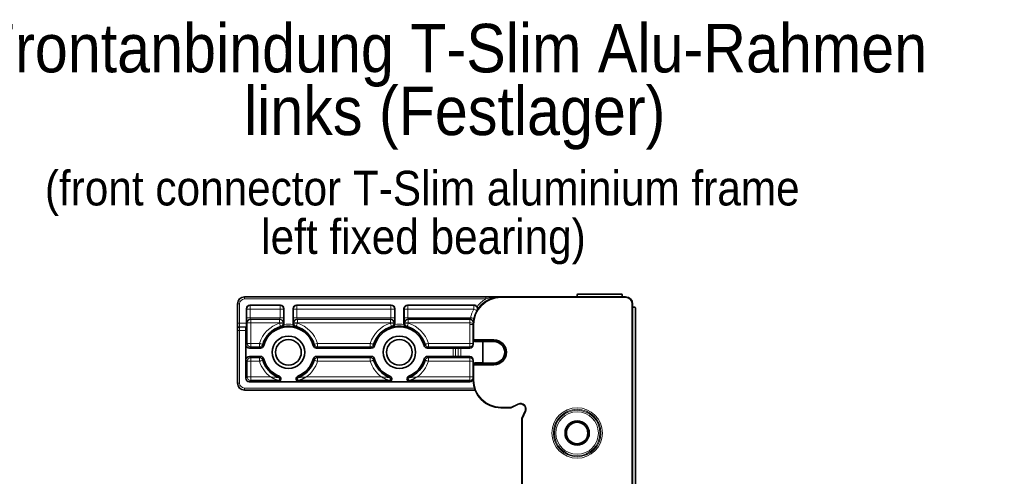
# Model space of a CAD drawing. Header units: millimetres. Extents: x 0 to 594, y 0 to 420.
# Tile 16 of 30: x 302 to 373, y 175 to 207. Entities that reach past the tile are written whole.
import ezdxf

# ---------------------------------------------------------------- set-up
doc = ezdxf.new("R2010")
doc.units = ezdxf.units.MM
doc.linetypes.add('SLD-Durchgehend', pattern=[0])
doc.styles.add('SLDTEXTSTYLE1', font='GOTHIC.TTF', dxfattribs={"width": 0.913})

# ---------------------------------------------------------------- blocks, each defined once
blk = doc.blocks.new('SW_NOTE_0_22')
at = {"color": 0, "linetype": 'Continuous', "lineweight": 0, "char_height": 3.5, "attachment_point": 2, "style": 'SLDTEXTSTYLE1'}
for s, insert in [('Frontanbindung T-Slim Alu-Rahmen', (38.992, 4.471)), ('links (Festlager)', (39.113, -0.055))]:
    blk.add_mtext(s, dxfattribs=dict(at, insert=insert))
blk = doc.blocks.new('SW_NOTE_0_23')
at = {"color": 0, "linetype": 'Continuous', "lineweight": 0, "char_height": 2.5, "attachment_point": 2, "style": 'SLDTEXTSTYLE1'}
for s, insert in [('(front connector T-Slim aluminium frame', (31.875, 3.193)), ('left fixed bearing)', (31.964, -0.307))]:
    blk.add_mtext(s, dxfattribs=dict(at, insert=insert))

msp = doc.modelspace()

# ---------------------------------------------------------------- linework, layer by layer
at = {"color": 7, "linetype": 'SLD-Durchgehend', "lineweight": 35}
for p, q in [((342.49563, 187.625301), (342.49563, 187.475302)), ((345.69563, 187.675302), (342.54563, 187.675302)), ((345.74563, 187.475302), (345.74563, 187.625301)), ((317.99563, 185.570975), (317.99563, 186.975301)), ((318.49563, 187.475302), (335.900185, 187.475302)), ((318.887484, 186.8753), (321.085757, 186.8753)), ((322.255502, 186.8753), (329.085758, 186.8753)), ((330.255502, 186.8753), (335.061745, 186.8753)), ((336.99563, 187.475302), (345.99563, 187.475302)), ((346.49563, 186.975301), (346.49563, 132.725301)), ((318.637522, 185.570975), (318.637522, 186.62534)), ((321.33572, 185.528495), (321.33572, 186.62534)), ((322.00554, 185.528495), (322.00554, 186.62534)), ((329.33572, 185.528495), (329.33572, 186.62534)), ((330.00554, 185.528495), (330.00554, 186.62534)), ((346.64563, 186.725301), (346.49563, 186.725301)), ((346.69563, 167.525301), (346.69563, 186.6753)), ((317.99563, 185.171035), (317.99563, 185.570975)), ((334.750524, 185.873588), (330.286891, 185.873588)), ((334.99563, 184.369517), (334.99563, 185.475302)), ((334.99998, 185.607144), (334.999974, 185.607051)), ((317.99563, 185.13772), (317.99563, 185.171035)), ((317.99563, 185.037733), (317.99563, 185.13772)), ((317.99563, 181.250301), (317.99563, 185.037733)), ((318.595629, 185.037733), (318.595629, 181.600262)), ((318.599917, 185.287696), (318.633234, 185.321012)), ((318.602613, 182.925339), (318.602613, 184.025262)), ((334.99563, 184.344207), (334.99563, 184.369517)), ((335.09563, 184.24419), (334.99563, 184.344207)), ((334.99563, 184.031448), (334.99563, 184.344207)), ((335.010152, 184.355606), (335.09563, 184.268598)), ((335.04563, 184.370373), (336.49563, 184.370373)), ((336.49563, 184.268598), (335.09563, 184.268598)), ((335.09563, 184.268598), (335.09563, 184.24419)), ((335.09563, 184.24419), (335.703851, 184.24419)), ((335.703851, 184.24419), (335.713452, 184.25379)), ((335.703851, 184.24419), (335.703851, 182.706411)), ((335.713452, 184.25379), (336.49563, 184.25379)), ((319.643962, 183.775301), (318.852574, 183.775301)), ((323.697297, 183.775301), (327.643962, 183.775301)), ((331.697298, 183.775301), (333.542076, 183.775301)), ((333.718853, 183.776579), (333.922407, 183.780133)), ((334.74563, 183.781411), (334.099183, 183.781411)), ((319.643962, 183.1753), (318.852574, 183.1753)), ((323.697297, 183.1753), (327.643962, 183.1753)), ((333.542076, 183.1753), (331.697298, 183.1753)), ((333.922407, 183.17047), (333.718853, 183.174022)), ((334.74563, 183.169193), (334.099183, 183.169193)), ((334.99563, 182.606394), (334.99563, 182.919153)), ((334.99563, 182.606394), (335.09563, 182.706411)), ((334.99563, 182.581085), (334.99563, 182.606394)), ((334.99563, 181.475301), (334.99563, 182.581085)), ((335.010152, 182.594995), (335.09563, 182.682005)), ((336.49563, 182.580228), (335.04563, 182.580228)), ((335.09563, 182.706411), (335.09563, 182.682005)), ((335.09563, 182.706411), (335.703851, 182.706411)), ((335.09563, 182.682005), (336.49563, 182.682005)), ((335.713452, 182.696809), (335.703851, 182.706411)), ((336.49563, 182.696809), (335.713452, 182.696809)), ((318.845591, 181.350301), (334.74563, 181.350301)), ((320.914626, 181.449871), (318.945162, 181.449871)), ((322.42661, 181.357282), (320.914649, 181.357282)), ((328.914626, 181.449871), (322.426634, 181.449871)), ((330.42661, 181.357282), (328.914649, 181.357282)), ((334.74563, 181.449871), (330.426634, 181.449871)), ((335.131662, 180.7503), (318.49563, 180.7503)), ((338.245726, 179.723744), (337.722983, 179.479986)), ((337.701852, 179.475301), (336.99563, 179.475301)), ((338.500315, 178.702653), (338.744074, 179.225397)), ((338.49563, 132.725301), (338.49563, 178.681524))]:
    msp.add_line(p, q, dxfattribs=at)
at = {"color": 7, "linetype": 'SLD-Durchgehend', "lineweight": 18}
for p, q in [((317.99563, 186.975301), (318.145629, 186.975301)), ((318.145629, 186.975301), (318.145629, 185.570975)), ((318.49563, 187.475302), (318.49563, 187.3253)), ((335.900185, 187.3253), (318.49563, 187.3253)), ((318.887484, 186.8753), (318.91287, 186.849915)), ((318.91287, 186.849915), (321.060371, 186.849915)), ((318.91287, 186.599952), (318.91287, 186.849915)), ((321.060371, 186.849915), (321.085757, 186.8753)), ((321.060371, 186.599952), (321.060371, 186.849915)), ((322.255502, 186.8753), (322.280888, 186.849915)), ((322.280888, 186.849915), (329.060372, 186.849915)), ((322.280888, 186.599952), (322.280888, 186.849915)), ((329.060372, 186.849915), (329.085758, 186.8753)), ((329.060372, 186.599952), (329.060372, 186.849915)), ((330.255502, 186.8753), (330.280888, 186.849915)), ((330.280888, 186.849915), (335.046872, 186.849915)), ((330.280888, 186.599952), (330.280888, 186.849915)), ((335.046872, 186.599952), (335.046872, 186.849915)), ((335.900185, 187.475302), (335.900185, 187.3253)), ((336.99563, 187.475302), (336.99563, 187.425301)), ((345.99563, 187.425301), (336.99563, 187.425301)), ((345.99563, 187.475302), (345.99563, 187.425301)), ((346.44563, 132.725301), (346.44563, 186.975301)), ((346.49563, 186.975301), (346.44563, 186.975301)), ((318.662908, 186.599952), (318.637522, 186.62534)), ((318.662908, 185.973571), (318.662908, 186.599952)), ((318.91287, 186.599952), (318.662908, 186.599952)), ((321.060371, 186.599952), (318.91287, 186.599952)), ((318.91287, 186.599952), (318.91287, 185.973571)), ((321.060371, 185.973571), (321.060371, 186.599952)), ((321.060371, 186.599952), (321.310334, 186.599952)), ((321.33572, 186.62534), (321.310334, 186.599952)), ((321.310334, 186.599952), (321.310334, 185.973571)), ((322.030926, 186.599952), (322.00554, 186.62534)), ((322.030926, 185.973571), (322.030926, 186.599952)), ((322.280888, 186.599952), (322.030926, 186.599952)), ((329.060372, 186.599952), (322.280888, 186.599952)), ((322.280888, 186.599952), (322.280888, 185.973571)), ((329.060372, 185.973571), (329.060372, 186.599952)), ((329.060372, 186.599952), (329.310334, 186.599952)), ((329.33572, 186.62534), (329.310334, 186.599952)), ((329.310334, 186.599952), (329.310334, 185.973571)), ((330.030926, 186.599952), (330.00554, 186.62534)), ((330.030926, 185.973571), (330.030926, 186.599952)), ((330.280888, 186.599952), (330.030926, 186.599952)), ((330.280888, 186.599952), (330.280888, 185.973571)), ((335.046872, 186.599952), (330.280888, 186.599952)), ((317.99563, 185.570975), (318.145629, 185.570975)), ((318.145629, 185.570975), (318.145629, 185.321012)), ((318.145629, 185.570975), (318.637522, 185.570975)), ((318.91287, 185.973571), (318.662908, 185.973571)), ((318.695199, 185.597335), (318.668912, 185.623624)), ((318.695199, 184.117851), (318.695199, 185.597335)), ((318.695199, 185.597335), (318.945162, 185.597335)), ((318.91287, 185.973571), (321.060371, 185.973571)), ((321.054369, 185.873588), (318.918873, 185.873588)), ((318.918873, 185.873588), (318.945162, 185.847298)), ((318.945162, 185.847298), (321.02808, 185.847298)), ((318.945162, 185.847298), (318.945162, 185.597335)), ((318.945162, 185.597335), (318.945162, 184.117851)), ((321.02808, 185.597335), (318.945162, 185.597335)), ((321.02808, 185.847298), (321.054369, 185.873588)), ((321.02808, 185.847298), (321.02808, 185.597335)), ((321.02808, 185.597335), (321.278042, 185.597335)), ((321.02808, 185.571586), (321.02808, 185.597335)), ((321.02808, 185.571586), (321.278042, 185.571586)), ((321.060371, 185.973571), (321.310334, 185.973571)), ((321.304331, 185.623624), (321.278042, 185.597335)), ((321.278042, 185.597335), (321.278042, 185.571586)), ((321.278042, 185.571586), (321.33572, 185.528495)), ((322.00554, 185.528495), (322.063217, 185.571586)), ((322.280888, 185.973571), (322.030926, 185.973571)), ((322.063217, 185.597335), (322.036928, 185.623624)), ((322.063217, 185.571586), (322.063217, 185.597335)), ((322.063217, 185.597335), (322.31318, 185.597335)), ((322.063217, 185.571586), (322.31318, 185.571586)), ((322.280888, 185.973571), (329.060372, 185.973571)), ((329.054369, 185.873588), (322.286891, 185.873588)), ((322.286891, 185.873588), (322.31318, 185.847298)), ((322.31318, 185.847298), (329.02808, 185.847298)), ((322.31318, 185.847298), (322.31318, 185.597335)), ((322.31318, 185.597335), (322.31318, 185.571586)), ((329.02808, 185.597335), (322.31318, 185.597335)), ((329.02808, 185.847298), (329.054369, 185.873588)), ((329.02808, 185.847298), (329.02808, 185.597335)), ((329.02808, 185.597335), (329.278042, 185.597335)), ((329.02808, 185.571586), (329.02808, 185.597335)), ((329.02808, 185.571586), (329.278042, 185.571586)), ((329.060372, 185.973571), (329.310334, 185.973571)), ((329.304331, 185.623624), (329.278042, 185.597335)), ((329.278042, 185.597335), (329.278042, 185.571586)), ((329.278042, 185.571586), (329.33572, 185.528495)), ((330.00554, 185.528495), (330.063218, 185.571586)), ((330.280888, 185.973571), (330.030926, 185.973571)), ((330.063218, 185.597335), (330.036928, 185.623624)), ((330.063218, 185.571586), (330.063218, 185.597335)), ((330.063218, 185.597335), (330.31318, 185.597335)), ((330.063218, 185.571586), (330.31318, 185.571586)), ((330.280888, 185.973571), (334.801495, 185.973571)), ((330.286891, 185.873588), (330.31318, 185.847298)), ((330.31318, 185.847298), (334.748942, 185.847298)), ((330.31318, 185.847298), (330.31318, 185.597335)), ((334.748942, 185.597335), (330.31318, 185.597335)), ((330.31318, 185.597335), (330.31318, 185.571586)), ((334.74563, 184.117851), (334.74563, 185.475302)), ((334.99563, 185.475302), (334.74563, 185.475302)), ((334.748942, 185.847298), (334.748942, 185.597335)), ((334.99563, 185.475302), (335.04563, 185.475302)), ((335.04563, 185.475302), (335.04563, 184.370373)), ((317.99563, 185.037733), (318.145629, 185.037733)), ((318.145629, 185.321012), (318.145629, 185.287696)), ((318.633234, 185.321012), (318.145629, 185.321012)), ((318.145629, 185.287696), (318.145629, 185.037733)), ((318.145629, 185.287696), (318.599917, 185.287696)), ((318.595629, 185.037733), (318.145629, 185.037733)), ((318.145629, 185.037733), (318.145629, 181.250301)), ((318.602613, 184.025262), (318.695199, 184.117851)), ((318.695199, 184.117851), (318.945162, 184.117851)), ((318.945162, 184.117851), (319.574347, 184.117851)), ((318.945162, 183.867889), (318.945162, 184.117851)), ((319.574347, 184.117851), (319.574347, 183.867889)), ((323.766914, 184.117851), (323.766914, 183.867889)), ((323.766914, 184.117851), (327.574347, 184.117851)), ((327.574347, 184.117851), (327.574347, 183.867889)), ((331.766913, 184.117851), (334.74563, 184.117851)), ((331.766913, 184.117851), (331.766913, 183.867889)), ((334.74563, 184.117851), (334.99563, 184.117851)), ((334.74563, 184.117851), (334.74563, 183.867889)), ((336.49563, 184.370373), (336.49563, 184.268598)), ((336.49563, 184.25379), (336.49563, 184.268598)), ((318.945162, 183.867889), (318.852574, 183.775301)), ((319.574347, 183.867889), (318.945162, 183.867889)), ((327.574347, 183.867889), (323.766914, 183.867889)), ((334.74563, 183.867889), (331.766913, 183.867889)), ((333.542076, 183.1753), (333.542076, 183.775301)), ((333.718853, 183.776579), (333.718853, 183.174022)), ((333.922407, 183.17047), (333.922407, 183.780133)), ((334.099183, 183.781411), (334.099183, 183.169193)), ((334.74563, 183.781411), (334.74563, 183.867889)), ((318.695199, 182.832751), (318.602613, 182.925339)), ((318.695199, 181.699834), (318.695199, 182.832751)), ((318.945162, 182.832751), (318.695199, 182.832751)), ((318.852574, 183.1753), (318.945162, 183.082714)), ((318.945162, 183.082714), (319.574347, 183.082714)), ((318.945162, 182.832751), (318.945162, 183.082714)), ((319.574347, 182.832751), (318.945162, 182.832751)), ((318.945162, 182.832751), (318.945162, 181.699834)), ((319.574347, 182.832751), (319.574347, 183.082714)), ((323.766914, 183.082714), (327.574347, 183.082714)), ((323.766914, 182.832751), (323.766914, 183.082714)), ((327.574347, 182.832751), (323.766914, 182.832751)), ((327.574347, 182.832751), (327.574347, 183.082714)), ((331.766913, 183.082714), (334.74563, 183.082714)), ((331.766913, 182.832751), (331.766913, 183.082714)), ((334.74563, 182.832751), (331.766913, 182.832751)), ((334.74563, 183.082714), (334.74563, 183.169193)), ((334.74563, 182.832751), (334.74563, 183.082714)), ((334.74563, 181.699834), (334.74563, 182.832751)), ((334.74563, 182.832751), (334.99563, 182.832751)), ((335.04563, 182.580228), (335.04563, 181.475301)), ((336.49563, 182.696809), (336.49563, 182.682005)), ((336.49563, 182.580228), (336.49563, 182.682005)), ((317.99563, 181.250301), (318.145629, 181.250301)), ((318.595629, 181.600262), (318.695199, 181.699834)), ((318.945162, 181.699834), (318.695199, 181.699834)), ((318.945162, 181.449871), (318.845591, 181.350301)), ((318.945162, 181.449871), (318.945162, 181.699834)), ((318.945162, 181.699834), (320.384166, 181.699834)), ((320.914649, 181.357282), (320.914626, 181.449872)), ((320.956294, 181.668821), (320.990324, 181.754927)), ((322.350936, 181.754927), (322.384965, 181.668821)), ((322.426634, 181.449871), (322.42661, 181.357282)), ((322.957093, 181.699834), (328.384166, 181.699834)), ((328.914649, 181.357282), (328.914626, 181.449872)), ((328.956293, 181.668821), (328.990324, 181.754927)), ((330.350936, 181.754927), (330.384966, 181.668821)), ((330.426634, 181.449871), (330.42661, 181.357282)), ((330.957094, 181.699834), (334.74563, 181.699834)), ((334.74563, 181.449871), (334.74563, 181.699834)), ((334.99563, 181.699834), (334.74563, 181.699834)), ((334.74563, 181.350301), (334.74563, 181.449871)), ((335.04563, 181.475301), (334.99563, 181.475301)), ((318.49563, 180.900301), (335.080068, 180.900301)), ((318.49563, 180.7503), (318.49563, 180.900301)), ((337.701852, 179.525302), (338.224596, 179.769061)), ((336.99563, 179.525302), (337.701852, 179.525302)), ((336.99563, 179.525302), (336.99563, 179.475301)), ((337.701852, 179.475301), (337.701852, 179.525302)), ((338.789389, 179.204267), (338.54563, 178.681524)), ((338.54563, 178.681524), (338.49563, 178.681524)), ((338.54563, 178.681524), (338.54563, 132.725301))]:
    msp.add_line(p, q, dxfattribs=at)
at = {"color": 7, "linetype": 'SLD-Durchgehend', "lineweight": 18, "flags": 128}
for points in [[(335.046872, 186.599952), (335.089114, 186.575574), (335.129734, 186.552131), (335.167169, 186.530528), (335.199981, 186.511592), (335.226909, 186.49605), (335.246918, 186.484505), (335.25924, 186.477394), (335.263401, 186.474991)], [(321.02808, 185.571586), (321.042216, 185.525467), (321.055822, 185.48108), (321.068384, 185.440094), (321.079431, 185.404052), (321.088551, 185.374306), (321.095396, 185.351972), (321.09971, 185.337895), (321.101334, 185.332597)], [(322.239926, 185.332597), (322.241549, 185.337895), (322.245864, 185.351972), (322.25271, 185.374306), (322.261827, 185.404052), (322.272875, 185.440094), (322.285438, 185.48108), (322.299043, 185.525467), (322.31318, 185.571586)], [(329.02808, 185.571586), (329.042216, 185.525467), (329.055822, 185.48108), (329.068384, 185.440094), (329.079432, 185.404052), (329.08855, 185.374306), (329.095396, 185.351972), (329.09971, 185.337895), (329.101334, 185.332597)], [(330.31318, 185.571586), (330.299043, 185.525467), (330.285438, 185.48108), (330.272875, 185.440094), (330.261828, 185.404052), (330.25271, 185.374306), (330.245865, 185.351972), (330.241549, 185.337895), (330.239926, 185.332597)], [(334.998574, 185.583775), (334.993777, 185.584036), (334.979572, 185.584807), (334.956503, 185.586062), (334.925458, 185.587746), (334.88763, 185.589802), (334.844472, 185.592146), (334.797642, 185.59469), (334.748942, 185.597335)], [(334.801495, 185.973571), (334.849057, 185.962771), (334.894791, 185.952385), (334.936939, 185.942811), (334.973883, 185.934422), (335.004201, 185.927537), (335.02673, 185.922422), (335.040604, 185.919271), (335.045288, 185.918209)], [(319.574347, 184.117851), (319.620466, 184.103713), (319.664853, 184.090109), (319.705837, 184.077547), (319.741881, 184.0665), (319.771627, 184.05738), (319.793959, 184.050535), (319.808038, 184.046221), (319.813334, 184.044597)], [(323.527927, 184.044597), (323.533222, 184.046221), (323.5473, 184.050535), (323.569633, 184.05738), (323.59938, 184.0665), (323.635422, 184.077547), (323.676408, 184.090109), (323.720794, 184.103713), (323.766914, 184.117851)], [(327.574347, 184.117851), (327.620466, 184.103713), (327.664852, 184.090109), (327.705837, 184.077547), (327.74188, 184.0665), (327.771627, 184.05738), (327.793959, 184.050535), (327.808038, 184.046221), (327.813333, 184.044597)], [(331.766913, 184.117851), (331.720794, 184.103713), (331.676407, 184.090109), (331.635422, 184.077547), (331.599379, 184.0665), (331.569633, 184.05738), (331.547301, 184.050535), (331.533222, 184.046221), (331.527926, 184.044597)], [(319.813334, 182.906005), (319.808038, 182.904382), (319.793959, 182.900067), (319.771627, 182.893221), (319.741881, 182.884104), (319.705837, 182.873056), (319.664853, 182.860493), (319.620466, 182.846888), (319.574347, 182.832751)], [(323.766914, 182.832751), (323.720794, 182.846888), (323.676408, 182.860493), (323.635422, 182.873056), (323.59938, 182.884104), (323.569633, 182.893221), (323.5473, 182.900067), (323.533222, 182.904382), (323.527927, 182.906005)], [(327.574347, 182.832751), (327.620466, 182.846888), (327.664852, 182.860493), (327.705837, 182.873056), (327.74188, 182.884104), (327.771627, 182.893221), (327.793959, 182.900067), (327.808038, 182.904382), (327.813333, 182.906005)], [(331.766913, 182.832751), (331.720794, 182.846888), (331.676407, 182.860493), (331.635422, 182.873056), (331.599379, 182.884104), (331.569633, 182.893221), (331.547301, 182.900067), (331.533222, 182.904382), (331.527926, 182.906005)], [(338.224596, 179.769061), (338.228718, 179.76022), (338.232682, 179.751719), (338.236335, 179.743885), (338.239537, 179.737018), (338.242166, 179.731383), (338.244118, 179.727194), (338.24532, 179.724616), (338.245726, 179.723744)], [(337.701852, 179.525302), (337.705974, 179.51646), (337.709938, 179.507959), (337.713592, 179.500124), (337.716794, 179.493259), (337.719422, 179.487622), (337.721374, 179.483435), (337.722577, 179.480857), (337.722983, 179.479986)], [(338.789389, 179.204267), (338.780549, 179.208389), (338.772048, 179.212353), (338.764213, 179.216006), (338.757346, 179.21921), (338.751711, 179.221836), (338.747523, 179.22379), (338.744945, 179.224991), (338.744074, 179.225397)], [(338.54563, 178.681524), (338.536789, 178.685646), (338.528288, 178.689609), (338.520454, 178.693262), (338.513587, 178.696466), (338.507952, 178.699092), (338.503764, 178.701046), (338.501185, 178.702247), (338.500315, 178.702653)]]:
    msp.add_lwpolyline(points, dxfattribs=at)
at = {"color": 7, "linetype": 'SLD-Durchgehend', "lineweight": 35}
for centre, radius in [((321.67063, 183.475301), 1.175), ((321.67063, 183.475301), 0.925), ((329.67063, 183.475301), 1.175), ((329.67063, 183.475301), 0.925), ((342.49563, 177.650301), 0.875), ((342.49563, 177.650301), 0.775)]:
    msp.add_circle(centre, radius, dxfattribs=at)
at = {"color": 7, "linetype": 'SLD-Durchgehend', "lineweight": 18}
for radius in [1.822169, 1.713916, 1.641747, 1.533494]:
    msp.add_circle((342.49563, 177.650301), radius, dxfattribs=at)
at = {"color": 7, "linetype": 'SLD-Durchgehend', "lineweight": 35}
for centre, radius, start, end in [((342.54563, 187.625301), 0.05, 90, 180), ((345.69563, 187.625301), 0.05, 0, 90), ((318.49563, 186.975301), 0.5, 90, 180), ((336.99563, 185.475301), 2, 90, 180), ((345.99563, 186.975301), 0.5, 0, 90), ((346.64563, 186.675301), 0.05, 0, 90), ((334.750528, 185.623583), 0.250004, 21.55239904, 90.00081983), ((321.67063, 183.475301), 1.942588, 107.0412769, 162.9587231), ((321.67063, 183.475301), 1.85, 15.18231952, 164.81768048), ((321.67063, 183.475301), 1.882338, 74.15206139, 105.84793861), ((321.67063, 183.475301), 1.942588, 17.0412769, 72.9587231), ((329.67063, 183.475301), 1.942588, 107.0412769, 162.9587231), ((329.67063, 183.475301), 1.85, 15.18231952, 164.81768048), ((329.67063, 183.475301), 1.882338, 74.15206139, 105.84793861), ((329.67063, 183.475301), 1.942588, 17.0412769, 72.9587231), ((335.04563, 184.320374), 0.05, 90, 135.19831156), ((336.49563, 183.475301), 0.895073, 270, 90), ((336.49563, 183.475301), 0.793297, 270, 90), ((336.49563, 183.475301), 0.778491, 270, 90), ((321.67063, 183.475301), 1.942588, 197.0412769, 248.42468015), ((321.67063, 183.475301), 1.85, 195.18231952, 248.42413979), ((321.67063, 183.475301), 1.85, 291.57586021, 344.81768048), ((321.67063, 183.475301), 1.942588, 291.57531998, 342.9587231), ((329.67063, 183.475301), 1.942588, 197.0412769, 248.42468015), ((329.67063, 183.475301), 1.85, 195.18231952, 248.42413979), ((329.67063, 183.475301), 1.85, 291.57586021, 344.81768048), ((329.67063, 183.475301), 1.942588, 291.57531998, 342.9587231), ((335.04563, 182.630228), 0.05, 224.80168844, 270), ((318.49563, 181.250301), 0.5, 180, 270), ((336.99563, 181.475301), 2, 180, 270), ((338.404208, 179.38388), 0.375, 335, 115), ((337.701852, 179.525301), 0.05, 270, 295), ((338.54563, 178.681523), 0.05, 155, 180)]:
    msp.add_arc(centre, radius, start, end, dxfattribs=at)
at = {"color": 7, "linetype": 'SLD-Durchgehend', "lineweight": 18}
for centre, radius, start, end in [((318.49563, 186.975301), 0.35, 90, 180), ((318.912962, 186.599861), 0.250054, 90.02124608, 179.97918087), ((321.06028, 186.599861), 0.250054, 0.02081897, 89.97918103), ((322.28098, 186.599862), 0.250053, 90.02106832, 179.97935864), ((329.06028, 186.599862), 0.250054, 0.02073025, 89.9788428), ((330.28098, 186.599862), 0.250054, 90.02094364, 179.97926983), ((336.99563, 185.475301), 1.95, 90, 180), ((336.99563, 185.725263), 2.25, 149.26100324, 150.01022997), ((335.046852, 186.599916), 0.249999, 330.01973545, 89.99540971), ((336.99563, 185.475301), 2.15, 120.63115371, 143.29051723), ((345.99563, 186.975301), 0.45, 0, 90), ((336.99563, 185.475301), 2.25, 150.01022997, 167.20559855), ((318.918962, 185.623537), 0.25005, 90.0203964, 179.98003055), ((318.945253, 185.597244), 0.250054, 90.02081897, 179.97918103), ((321.67063, 183.475301), 2.19255, 107.0412769, 162.9587231), ((321.027988, 185.597245), 0.250053, 0.02064136, 89.97893168), ((321.054277, 185.623534), 0.250054, 0.02081913, 89.97875392), ((321.027993, 185.571648), 0.250049, 287.05618217, 359.98563869), ((321.67063, 183.475301), 2.032315, 80.37333367, 99.62666633), ((322.286982, 185.623534), 0.250054, 90.02081897, 179.97918103), ((322.313271, 185.597244), 0.250054, 90.02081897, 179.97918103), ((322.313265, 185.571648), 0.250047, 180.01421231, 252.94454426), ((321.67063, 183.475301), 2.19255, 17.0412769, 72.9587231), ((329.67063, 183.475301), 2.19255, 107.0412769, 162.9587231), ((329.027988, 185.597245), 0.250054, 0.02073017, 89.97905636), ((329.054277, 185.623534), 0.250054, 0.02081905, 89.97896748), ((329.027994, 185.571648), 0.250048, 287.05581895, 359.98571319), ((329.67063, 183.475301), 2.032315, 80.37333367, 99.62666633), ((330.286982, 185.623534), 0.250054, 90.02103252, 179.97918095), ((330.313272, 185.597244), 0.250054, 90.02103252, 179.97918095), ((330.313266, 185.571648), 0.250048, 180.01428681, 252.94418105), ((329.67063, 183.475301), 2.19255, 17.0412769, 72.9587231), ((336.99563, 185.475301), 2.25, 176.89090884, 180), ((336.99563, 185.725263), 2.25, 176.22024404, 176.89090884), ((334.748956, 185.597313), 0.249985, 356.89554869, 90.00321003), ((334.750575, 185.623615), 0.249948, 356.22151709, 21.54966286), ((318.145615, 185.171027), 0.149984, 89.99445288, 179.99700868), ((318.145622, 185.137705), 0.149992, 89.99728449, 179.99417707), ((318.94525, 184.117941), 0.250051, 180.02063938, 269.97978757), ((319.574283, 184.117938), 0.250049, 270.01471348, 342.94389261), ((323.766975, 184.117934), 0.250045, 197.0554514, 269.98594251), ((327.574284, 184.117936), 0.250047, 270.01438548, 342.94422061), ((331.766976, 184.117936), 0.250047, 197.05577939, 269.98561452), ((334.74565, 184.11787), 0.24998, 269.9954607, 359.99568071), ((318.945251, 182.832662), 0.250052, 90.02039003, 179.97960997), ((321.67063, 183.475301), 2.19255, 197.0412769, 234.07377293), ((319.574282, 182.832665), 0.250049, 17.05572823, 89.98508825), ((321.67063, 183.475301), 2.19255, 305.92622707, 342.9587231), ((323.766976, 182.832669), 0.250045, 90.01425578, 162.94492774), ((329.67063, 183.475301), 2.19255, 197.0412769, 234.07377293), ((327.574283, 182.832667), 0.250047, 17.05540024, 89.98541624), ((329.67063, 183.475301), 2.19255, 305.92622707, 342.9587231), ((331.766977, 182.832667), 0.250047, 90.01458376, 162.94459976), ((334.745646, 182.83273), 0.249984, 0.00474179, 90.00368985), ((318.49563, 181.250301), 0.35, 180, 270), ((318.945251, 181.699923), 0.250052, 180.02039003, 269.97960997), ((334.745649, 181.699852), 0.249981, 269.99570362, 359.99586475), ((336.99563, 181.475301), 1.95, 180, 270), ((338.404208, 179.38388), 0.425, 335, 115)]:
    msp.add_arc(centre, radius, start, end, dxfattribs=at)
at = {"color": 7, "linetype": 'SLD-Durchgehend', "lineweight": 35}
for centre, major_axis, ratio, start_param, end_param in [((318.88756, 186.625263), (0.176831, -0.176831), 0.99969546, 2.356346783, 3.926838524), ((321.085682, 186.625263), (0.176831, 0.176831), 0.99969546, 5.497939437, 7.068431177), ((322.255578, 186.625263), (-0.176831, 0.176831), 0.99969546, 5.497939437, 7.068431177), ((329.085682, 186.625263), (0.176831, 0.176831), 0.99969546, 5.497939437, 7.068431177), ((330.255578, 186.625263), (-0.176831, 0.176831), 0.99969546, 5.497939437, 7.068431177), ((318.633158, 185.570975), (0, 0.25), 0.017455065, 3.159045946, 4.71238898), ((318.599994, 185.037735), (0, 0.25), 0.017455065, 0.017453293, 1.570796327), ((318.85265, 184.025339), (-0.176831, -0.176831), 0.99969546, 5.497939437, 7.068431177), ((334.74563, 184.031448), (0, -0.250038), 0.999847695, 0, 1.570796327), ((335.04563, 184.319509), (-0.049998, 0.050013), 0.008725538, 5.509976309, 6.291913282), ((333.542076, 183.779665), (0.25, 0), 0.017455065, 4.71238898, 5.497787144), ((334.099183, 183.777047), (0.25, 0), 0.017455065, 1.570796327, 2.35619449), ((318.85265, 182.925263), (-0.176831, 0.176831), 0.99969546, 5.497939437, 7.068431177), ((333.542076, 183.170937), (0.25, 0), 0.017455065, 0.785398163, 1.570796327), ((334.099183, 183.173556), (0.25, 0), 0.017455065, 3.926990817, 4.71238898), ((334.74563, 182.919154), (0, 0.250038), 0.999847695, 4.71238898, 6.283185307), ((335.04563, 182.631093), (0.049998, 0.050013), 0.008725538, 3.132864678, 3.914801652), ((318.845668, 181.600339), (0.176831, 0.176831), 0.99969546, 2.356346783, 3.926838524), ((334.74563, 181.600339), (0, 0.250038), 0.999847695, 3.141592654, 4.71238898)]:
    msp.add_ellipse(centre, major_axis=major_axis, ratio=ratio, start_param=start_param, end_param=end_param, dxfattribs=at)
at = {"color": 7, "linetype": 'SLD-Durchgehend', "lineweight": 18}
for centre, major_axis, ratio, start_param, end_param in [((318.669017, 185.973571), (0, 0.35), 0.017455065, 1.570796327, 3.124139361), ((318.918979, 185.973571), (0, 0.1), 0.061092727, 1.570796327, 3.124139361), ((321.054263, 185.973571), (0, 0.1), 0.061092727, 3.159045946, 4.71238898), ((321.304224, 185.973571), (0, 0.35), 0.017455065, 3.159045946, 4.71238898), ((322.037035, 185.973571), (0, 0.35), 0.017455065, 1.570796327, 3.124139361), ((322.286997, 185.973571), (0, 0.1), 0.061092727, 1.570796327, 3.124139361), ((329.054263, 185.973571), (0, 0.1), 0.061092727, 3.159045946, 4.71238898), ((329.304224, 185.973571), (0, 0.35), 0.017455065, 3.159045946, 4.71238898), ((330.037035, 185.973571), (0, 0.35), 0.017455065, 1.570796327, 3.124139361), ((330.286997, 185.973571), (0, 0.1), 0.061092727, 1.570796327, 3.124139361)]:
    msp.add_ellipse(centre, major_axis=major_axis, ratio=ratio, start_param=start_param, end_param=end_param, dxfattribs=at)
at = {"color": 7, "linetype": 'SLD-Durchgehend', "lineweight": 35}
for points in [[(335.061745, 186.875301), (335.145839, 186.875301), (335.226653, 186.83108), (335.272025, 186.76048)], [(321.33572, 185.528494), (321.33572, 185.511715), (321.334047, 185.495219), (321.330771, 185.478997)], [(322.010489, 185.478997), (322.007203, 185.495265), (322.00554, 185.511762), (322.00554, 185.528494)], [(329.33572, 185.528494), (329.33572, 185.511715), (329.334047, 185.495219), (329.330771, 185.478997)], [(330.010489, 185.478997), (330.007203, 185.495265), (330.00554, 185.511762), (330.00554, 185.528494)]]:
    msp.add_open_spline(points, degree=3, dxfattribs=at)
for points, knots in [([(335.900185, 187.475301), (335.996273, 187.475301), (336.090454, 187.475301), (336.276691, 187.475301), (336.368924, 187.475301), (336.642067, 187.475301), (336.81976, 187.475301), (336.99563, 187.475301)], [0, 0, 0, 0, 0.25, 0.25, 0.5, 0.5, 1, 1, 1, 1]), ([(335.272025, 186.76048), (335.301178, 186.715117), (335.313034, 186.664326), (335.311327, 186.575346), (335.298822, 186.534783), (335.277966, 186.499817)], [0, 0, 0, 0, 0.5, 0.5, 1, 1, 1, 1]), ([(321.330771, 185.478997), (321.320189, 185.42661), (321.293835, 185.382135), (321.231798, 185.318802), (321.195276, 185.297682), (321.156591, 185.286091)], [0, 0, 0, 0, 0.5, 0.5, 1, 1, 1, 1]), ([(322.010489, 185.478997), (322.021071, 185.42661), (322.047425, 185.382135), (322.109462, 185.318802), (322.145983, 185.297682), (322.184668, 185.286091)], [0, 0, 0, 0, 0.5, 0.5, 1, 1, 1, 1]), ([(329.330771, 185.478997), (329.320189, 185.42661), (329.293835, 185.382135), (329.231798, 185.318802), (329.195276, 185.297682), (329.156591, 185.286091)], [0, 0, 0, 0, 0.5, 0.5, 1, 1, 1, 1]), ([(330.010489, 185.478997), (330.021071, 185.42661), (330.047425, 185.382135), (330.109462, 185.318802), (330.145983, 185.297682), (330.184668, 185.286091)], [0, 0, 0, 0, 0.5, 0.5, 1, 1, 1, 1]), ([(319.8852, 183.9598), (319.870823, 183.906822), (319.839349, 183.860041), (319.752485, 183.793537), (319.698856, 183.775301), (319.643962, 183.775301)], [0, 0, 0, 0, 0.5, 0.5, 1, 1, 1, 1]), ([(323.697298, 183.775301), (323.642403, 183.775301), (323.589013, 183.793425), (323.50208, 183.859841), (323.470436, 183.906822), (323.45606, 183.9598)], [0, 0, 0, 0, 0.5, 0.5, 1, 1, 1, 1]), ([(327.8852, 183.9598), (327.870823, 183.906822), (327.839349, 183.860041), (327.752485, 183.793537), (327.698856, 183.775301), (327.643962, 183.775301)], [0, 0, 0, 0, 0.5, 0.5, 1, 1, 1, 1]), ([(331.697298, 183.775301), (331.642403, 183.775301), (331.589013, 183.793425), (331.50208, 183.859841), (331.470436, 183.906822), (331.45606, 183.9598)], [0, 0, 0, 0, 0.5, 0.5, 1, 1, 1, 1]), ([(319.643962, 183.175301), (319.698856, 183.175301), (319.752247, 183.157177), (319.839179, 183.090761), (319.870823, 183.04378), (319.8852, 182.990802)], [0, 0, 0, 0, 0.5, 0.5, 1, 1, 1, 1]), ([(323.45606, 182.990802), (323.470436, 183.04378), (323.501911, 183.090561), (323.588775, 183.157065), (323.642403, 183.175301), (323.697298, 183.175301)], [0, 0, 0, 0, 0.5, 0.5, 1, 1, 1, 1]), ([(327.643962, 183.175301), (327.698856, 183.175301), (327.752247, 183.157177), (327.839179, 183.090761), (327.870823, 183.04378), (327.8852, 182.990802)], [0, 0, 0, 0, 0.5, 0.5, 1, 1, 1, 1]), ([(331.45606, 182.990802), (331.470436, 183.04378), (331.501911, 183.090561), (331.588775, 183.157065), (331.642403, 183.175301), (331.697298, 183.175301)], [0, 0, 0, 0, 0.5, 0.5, 1, 1, 1, 1]), ([(320.990324, 181.754928), (320.999209, 181.751038), (321.01672, 181.743372), (321.040514, 181.727631), (321.061702, 181.709038), (321.080143, 181.6873), (321.103136, 181.651182), (321.122955, 181.596279), (321.1207, 181.523979), (321.096123, 181.455814), (321.048335, 181.401877), (320.986053, 181.36385), (320.938451, 181.359472), (320.914649, 181.357283)], [0, 0, 0, 0, 0.051149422, 0.100809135, 0.149962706, 0.199623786, 0.250775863, 0.375794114, 0.500804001, 0.62562861, 0.750445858, 0.875220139, 1, 1, 1, 1]), ([(322.42661, 181.357283), (322.416919, 181.357633), (322.39782, 181.358322), (322.36991, 181.364211), (322.343376, 181.373709), (322.318243, 181.387143), (322.283628, 181.41225), (322.245082, 181.455941), (322.220579, 181.523902), (322.218309, 181.59631), (322.242888, 181.664124), (322.286845, 181.722502), (322.329572, 181.744119), (322.350936, 181.754928)], [0, 0, 0, 0, 0.051141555, 0.1007911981, 0.1499328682, 0.1995807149, 0.2507187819, 0.3754721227, 0.5002328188, 0.625124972, 0.7500254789, 0.8750148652, 1, 1, 1, 1]), ([(328.990324, 181.754928), (328.999209, 181.751038), (329.01672, 181.743372), (329.040514, 181.727631), (329.061702, 181.709038), (329.080143, 181.6873), (329.103136, 181.651182), (329.122955, 181.596279), (329.1207, 181.523979), (329.096123, 181.455814), (329.048335, 181.401877), (328.986053, 181.36385), (328.938451, 181.359472), (328.914649, 181.357283)], [0, 0, 0, 0, 0.051149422, 0.100809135, 0.149962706, 0.199623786, 0.250775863, 0.375794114, 0.500804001, 0.62562861, 0.750445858, 0.875220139, 1, 1, 1, 1]), ([(330.42661, 181.357283), (330.416919, 181.357633), (330.39782, 181.358322), (330.36991, 181.364211), (330.343376, 181.373709), (330.318243, 181.387143), (330.283628, 181.41225), (330.245082, 181.455941), (330.220579, 181.523902), (330.218309, 181.59631), (330.242888, 181.664124), (330.286845, 181.722502), (330.329572, 181.744119), (330.350936, 181.754928)], [0, 0, 0, 0, 0.051141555, 0.100791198, 0.149932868, 0.199580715, 0.250718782, 0.375472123, 0.500232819, 0.625124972, 0.750025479, 0.875014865, 1, 1, 1, 1])]:
    msp.add_open_spline(points, degree=3, knots=knots, dxfattribs=at)
at = {"color": 7, "linetype": 'SLD-Durchgehend', "lineweight": 18}
for points, knots in [([(335.900185, 187.3253), (336.057086, 187.362711), (336.404333, 187.445508), (336.755279, 187.462515), (336.947652, 187.471838)], [0, 0, 0, 0, 0.451844, 1, 1, 1, 1]), ([(334.801495, 185.973571), (334.784049, 185.951621), (334.769661, 185.927034), (334.753084, 185.887206), (334.750638, 185.874077), (334.750524, 185.873586)], [0, 0, 0, 0, 0.5, 0.5, 1, 1, 1, 1]), ([(321.156591, 185.286091), (321.155807, 185.286759), (321.155022, 185.287428), (321.154238, 185.288096), (321.151576, 185.290362), (321.148914, 185.292625), (321.146251, 185.294884), (321.135598, 185.303922), (321.124928, 185.312905), (321.114244, 185.321837), (321.109943, 185.325432), (321.10564, 185.329019), (321.101334, 185.332598)], [-0.00029482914, -0.00029482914, -0.00029482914, -0.00029482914, 0, 0, 0, 0.001, 0.001, 0.001, 0.005000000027, 0.005000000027, 0.005000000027, 0.006610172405, 0.006610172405, 0.006610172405, 0.006610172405]), ([(322.239926, 185.332598), (322.238566, 185.331467), (322.237206, 185.330336), (322.235846, 185.329204), (322.225153, 185.320301), (322.214476, 185.311346), (322.203814, 185.302338), (322.198212, 185.297606), (322.192615, 185.292858), (322.187022, 185.288096), (322.186237, 185.287428), (322.185453, 185.286759), (322.184668, 185.286091)], [0.000491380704, 0.000491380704, 0.000491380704, 0.000491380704, 0.001, 0.001, 0.001, 0.005000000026, 0.005000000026, 0.005000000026, 0.007101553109, 0.007101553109, 0.007101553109, 0.007396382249, 0.007396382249, 0.007396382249, 0.007396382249]), ([(329.156591, 185.286091), (329.155807, 185.286759), (329.155022, 185.287428), (329.154238, 185.288096), (329.151576, 185.290362), (329.148914, 185.292625), (329.146251, 185.294884), (329.135598, 185.303922), (329.124928, 185.312905), (329.114244, 185.321837), (329.109943, 185.325432), (329.10564, 185.329019), (329.101334, 185.332598)], [-0.00029482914, -0.00029482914, -0.00029482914, -0.00029482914, 0, 0, 0, 0.001, 0.001, 0.001, 0.005000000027, 0.005000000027, 0.005000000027, 0.006610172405, 0.006610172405, 0.006610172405, 0.006610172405]), ([(330.239926, 185.332598), (330.238566, 185.331467), (330.237206, 185.330336), (330.235846, 185.329204), (330.225153, 185.320301), (330.214476, 185.311346), (330.203814, 185.302338), (330.198212, 185.297606), (330.192615, 185.292858), (330.187022, 185.288096), (330.186237, 185.287428), (330.185453, 185.286759), (330.184668, 185.286091)], [0.000491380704, 0.000491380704, 0.000491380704, 0.000491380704, 0.001, 0.001, 0.001, 0.005000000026, 0.005000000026, 0.005000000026, 0.007101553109, 0.007101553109, 0.007101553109, 0.007396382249, 0.007396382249, 0.007396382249, 0.007396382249]), ([(319.813333, 184.044597), (319.814464, 184.043237), (319.815595, 184.041877), (319.816727, 184.040517), (319.82563, 184.029825), (319.834584, 184.019147), (319.843592, 184.008485), (319.857335, 183.992219), (319.871202, 183.97599), (319.8852, 183.9598)], [0.0004913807, 0.0004913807, 0.0004913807, 0.0004913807, 0.001, 0.001, 0.001, 0.00500000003, 0.00500000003, 0.00500000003, 0.01110243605, 0.01110243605, 0.01110243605, 0.01110243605]), ([(323.45606, 183.9598), (323.458354, 183.962453), (323.460644, 183.965107), (323.462931, 183.967762), (323.472078, 183.978383), (323.481169, 183.98902), (323.490207, 183.999673), (323.502885, 184.014617), (323.515456, 184.029592), (323.527926, 184.044597)], [0, 0, 0, 0, 0.001, 0.001, 0.001, 0.00500000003, 0.00500000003, 0.00500000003, 0.01061105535, 0.01061105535, 0.01061105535, 0.01061105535]), ([(327.813333, 184.044597), (327.814464, 184.043237), (327.815595, 184.041877), (327.816727, 184.040517), (327.82563, 184.029825), (327.834584, 184.019147), (327.843592, 184.008485), (327.857335, 183.992219), (327.871202, 183.97599), (327.8852, 183.9598)], [0.0004913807, 0.0004913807, 0.0004913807, 0.0004913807, 0.001, 0.001, 0.001, 0.00500000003, 0.00500000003, 0.00500000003, 0.01110243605, 0.01110243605, 0.01110243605, 0.01110243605]), ([(331.45606, 183.9598), (331.458354, 183.962453), (331.460644, 183.965107), (331.462931, 183.967762), (331.472078, 183.978383), (331.481169, 183.98902), (331.490207, 183.999673), (331.502885, 184.014617), (331.515456, 184.029592), (331.527926, 184.044597)], [0, 0, 0, 0, 0.001, 0.001, 0.001, 0.00500000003, 0.00500000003, 0.00500000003, 0.01061105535, 0.01061105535, 0.01061105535, 0.01061105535]), ([(319.643962, 183.775301), (319.625275, 183.799735), (319.606845, 183.82417), (319.588654, 183.848605), (319.583868, 183.855033), (319.579099, 183.861461), (319.574346, 183.867889)], [0, 0, 0, 0, 0.00840112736, 0.00840112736, 0.00840112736, 0.0106112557, 0.0106112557, 0.0106112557, 0.0106112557]), ([(323.766913, 183.867889), (323.74907, 183.843756), (323.730998, 183.819624), (323.712681, 183.795491), (323.707572, 183.788761), (323.702445, 183.782031), (323.697298, 183.775301)], [0.00049138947, 0.00049138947, 0.00049138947, 0.00049138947, 0.00878868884, 0.00878868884, 0.00878868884, 0.01110264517, 0.01110264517, 0.01110264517, 0.01110264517]), ([(327.643962, 183.775301), (327.625275, 183.799735), (327.606845, 183.82417), (327.588654, 183.848605), (327.583868, 183.855033), (327.579099, 183.861461), (327.574346, 183.867889)], [0, 0, 0, 0, 0.00840112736, 0.00840112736, 0.00840112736, 0.0106112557, 0.0106112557, 0.0106112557, 0.0106112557]), ([(331.766913, 183.867889), (331.74907, 183.843756), (331.730998, 183.819624), (331.712681, 183.795491), (331.707572, 183.788761), (331.702445, 183.782031), (331.697298, 183.775301)], [0.00049138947, 0.00049138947, 0.00049138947, 0.00049138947, 0.00878868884, 0.00878868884, 0.00878868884, 0.01110264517, 0.01110264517, 0.01110264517, 0.01110264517]), ([(319.574346, 183.082713), (319.59219, 183.106846), (319.610261, 183.130978), (319.628579, 183.155111), (319.633687, 183.161841), (319.638815, 183.168571), (319.643962, 183.175301)], [0.00049138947, 0.00049138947, 0.00049138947, 0.00049138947, 0.00878868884, 0.00878868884, 0.00878868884, 0.01110264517, 0.01110264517, 0.01110264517, 0.01110264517]), ([(319.8852, 182.990802), (319.882906, 182.988149), (319.880616, 182.985495), (319.878329, 182.98284), (319.869182, 182.972219), (319.86009, 182.961582), (319.851053, 182.950929), (319.838375, 182.935985), (319.825804, 182.92101), (319.813333, 182.906005)], [0, 0, 0, 0, 0.001, 0.001, 0.001, 0.00500000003, 0.00500000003, 0.00500000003, 0.01061105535, 0.01061105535, 0.01061105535, 0.01061105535]), ([(323.527926, 182.906005), (323.526796, 182.907365), (323.525665, 182.908725), (323.524533, 182.910085), (323.51563, 182.920777), (323.506675, 182.931455), (323.497667, 182.942117), (323.483925, 182.958383), (323.470058, 182.974612), (323.45606, 182.990802)], [0.0004913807, 0.0004913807, 0.0004913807, 0.0004913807, 0.001, 0.001, 0.001, 0.00500000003, 0.00500000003, 0.00500000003, 0.01110243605, 0.01110243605, 0.01110243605, 0.01110243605]), ([(323.697298, 183.175301), (323.715985, 183.150867), (323.734414, 183.126432), (323.752606, 183.101997), (323.757391, 183.095569), (323.76216, 183.089141), (323.766913, 183.082713)], [0, 0, 0, 0, 0.00840112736, 0.00840112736, 0.00840112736, 0.0106112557, 0.0106112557, 0.0106112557, 0.0106112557]), ([(327.574346, 183.082713), (327.59219, 183.106846), (327.610261, 183.130978), (327.628579, 183.155111), (327.633687, 183.161841), (327.638815, 183.168571), (327.643962, 183.175301)], [0.00049138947, 0.00049138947, 0.00049138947, 0.00049138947, 0.00878868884, 0.00878868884, 0.00878868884, 0.01110264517, 0.01110264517, 0.01110264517, 0.01110264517]), ([(327.8852, 182.990802), (327.882906, 182.988149), (327.880616, 182.985495), (327.878329, 182.98284), (327.869182, 182.972219), (327.86009, 182.961582), (327.851053, 182.950929), (327.838375, 182.935985), (327.825804, 182.92101), (327.813333, 182.906005)], [0, 0, 0, 0, 0.001, 0.001, 0.001, 0.00500000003, 0.00500000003, 0.00500000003, 0.01061105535, 0.01061105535, 0.01061105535, 0.01061105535]), ([(331.527926, 182.906005), (331.526796, 182.907365), (331.525665, 182.908725), (331.524533, 182.910085), (331.51563, 182.920777), (331.506675, 182.931455), (331.497667, 182.942117), (331.483925, 182.958383), (331.470058, 182.974612), (331.45606, 182.990802)], [0.0004913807, 0.0004913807, 0.0004913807, 0.0004913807, 0.001, 0.001, 0.001, 0.00500000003, 0.00500000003, 0.00500000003, 0.01110243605, 0.01110243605, 0.01110243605, 0.01110243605]), ([(331.697298, 183.175301), (331.715985, 183.150867), (331.734414, 183.126432), (331.752606, 183.101997), (331.757391, 183.095569), (331.76216, 183.089141), (331.766913, 183.082713)], [0, 0, 0, 0, 0.00840112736, 0.00840112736, 0.00840112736, 0.0106112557, 0.0106112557, 0.0106112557, 0.0106112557]), ([(320.384166, 181.699833), (320.410589, 181.697032), (320.436804, 181.694388), (320.475879, 181.690683), (320.488863, 181.689492), (320.51476, 181.687201), (320.527673, 181.686101), (320.553368, 181.684004), (320.56618, 181.683001), (320.59174, 181.681087), (320.604489, 181.680176), (320.629863, 181.678449), (320.642488, 181.677634), (320.667553, 181.676104), (320.679992, 181.67539), (320.704856, 181.674055), (320.717561, 181.673428), (320.742903, 181.672274), (320.75554, 181.671748), (320.780356, 181.670804), (320.798627, 181.670177), (320.815948, 181.669681), (320.827236, 181.669381), (320.832751, 181.669246), (320.844595, 181.668982), (320.850907, 181.668856), (320.863214, 181.668637), (320.869209, 181.668544), (320.886757, 181.668312), (320.897872, 181.668219), (320.913825, 181.668158), (320.919036, 181.668151), (320.929064, 181.668168), (320.933882, 181.668192), (320.942943, 181.668274), (320.947384, 181.668328), (320.95403, 181.668508), (320.956235, 181.668635), (320.956294, 181.668821)], [0, 0, 0, 0, 0.118124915, 0.118124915, 0.177187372, 0.177187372, 0.236249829, 0.236249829, 0.294985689, 0.294985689, 0.353721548, 0.353721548, 0.412457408, 0.412457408, 0.471193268, 0.471193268, 0.531026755, 0.531026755, 0.590860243, 0.590860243, 0.65069373, 0.680610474, 0.680610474, 0.710527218, 0.710527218, 0.746711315, 0.746711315, 0.782895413, 0.782895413, 0.855263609, 0.855263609, 0.891447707, 0.891447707, 0.927631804, 0.927631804, 0.963815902, 0.963815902, 1, 1, 1, 1]), ([(320.914626, 181.449871), (320.91424, 181.45011), (320.913445, 181.450602), (320.907175, 181.453129), (320.897346, 181.457015), (320.883573, 181.462455), (320.866003, 181.469455), (320.844601, 181.478075), (320.80944, 181.492357), (320.754247, 181.515296), (320.687176, 181.545121), (320.610655, 181.580488), (320.533304, 181.61877), (320.454117, 181.660417), (320.405391, 181.687873), (320.384166, 181.699833)], [0, 0, 0, 0, 0.027111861, 0.055965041, 0.087530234, 0.122553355, 0.161582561, 0.205014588, 0.253137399, 0.362877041, 0.501134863, 0.600268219, 0.751389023, 0.891707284, 1, 1, 1, 1]), ([(320.956294, 181.668821), (320.961428, 181.666505), (320.984951, 181.655897), (321.014077, 181.625417), (321.028859, 181.580701), (321.02786, 181.541153), (321.014195, 181.504566), (320.991256, 181.47782), (320.958296, 181.455666), (320.932129, 181.452194), (320.914626, 181.449871)], [0, 0, 0, 0, 0.054396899, 0.249235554, 0.381969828, 0.499618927, 0.622982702, 0.750011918, 0.832778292, 1, 1, 1, 1]), ([(322.426634, 181.449871), (322.419114, 181.450313), (322.404748, 181.451156), (322.385496, 181.457142), (322.370655, 181.46438), (322.360866, 181.470853), (322.345704, 181.482711), (322.327059, 181.504621), (322.313403, 181.541131), (322.312399, 181.580702), (322.327148, 181.625303), (322.356208, 181.655821), (322.379727, 181.666453), (322.384966, 181.668821)], [0, 0, 0, 0, 0.072385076, 0.138293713, 0.192548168, 0.231017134, 0.251022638, 0.377826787, 0.501062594, 0.618499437, 0.751087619, 0.944559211, 1, 1, 1, 1]), ([(322.384966, 181.668821), (322.38539, 181.668735), (322.386263, 181.668557), (322.392654, 181.668413), (322.402682, 181.668293), (322.416776, 181.668207), (322.434843, 181.668184), (322.456975, 181.668293), (322.493145, 181.668795), (322.550843, 181.670439), (322.619004, 181.672941), (322.701462, 181.677864), (322.785893, 181.68353), (322.877332, 181.69153), (322.932625, 181.697286), (322.957093, 181.699833)], [0, 0, 0, 0, 0.027392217, 0.056476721, 0.088150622, 0.123128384, 0.161964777, 0.205093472, 0.25286343, 0.359727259, 0.498395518, 0.582529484, 0.748490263, 0.888700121, 1, 1, 1, 1]), ([(322.957093, 181.699833), (322.93403, 181.686627), (322.910952, 181.673758), (322.876256, 181.654929), (322.864678, 181.648732), (322.841486, 181.63649), (322.829872, 181.630445), (322.806663, 181.618537), (322.795043, 181.612656), (322.771764, 181.601032), (322.760107, 181.595289), (322.736814, 181.583962), (322.725179, 181.578378), (322.701992, 181.567395), (322.690439, 181.561994), (322.667261, 181.551301), (322.655366, 181.545896), (322.631551, 181.535215), (322.619632, 181.529939), (322.596147, 181.519666), (322.578798, 181.51217), (322.562268, 181.505154), (322.551478, 181.500603), (322.546197, 181.49839), (322.534835, 181.493659), (322.528768, 181.491151), (322.516919, 181.486282), (322.511137, 181.483921), (322.494186, 181.477041), (322.483412, 181.472721), (322.46791, 181.466556), (322.462839, 181.464549), (322.453071, 181.46069), (322.448375, 181.458838), (322.439538, 181.455345), (322.4352, 181.453637), (322.428742, 181.450998), (322.42662, 181.450066), (322.426634, 181.449871)], [0, 0, 0, 0, 0.118124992, 0.118124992, 0.177187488, 0.177187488, 0.236249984, 0.236249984, 0.294985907, 0.294985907, 0.353721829, 0.353721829, 0.412457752, 0.412457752, 0.471193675, 0.471193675, 0.53102725, 0.53102725, 0.590860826, 0.590860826, 0.650694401, 0.680611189, 0.680611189, 0.710527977, 0.710527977, 0.74671198, 0.74671198, 0.782895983, 0.782895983, 0.855263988, 0.855263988, 0.891447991, 0.891447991, 0.927631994, 0.927631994, 0.963815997, 0.963815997, 1, 1, 1, 1]), ([(328.384166, 181.699833), (328.410589, 181.697032), (328.436804, 181.694388), (328.475879, 181.690683), (328.488863, 181.689492), (328.51476, 181.687201), (328.527673, 181.686101), (328.553368, 181.684004), (328.56618, 181.683001), (328.59174, 181.681087), (328.604489, 181.680176), (328.629863, 181.678449), (328.642488, 181.677634), (328.667553, 181.676104), (328.679992, 181.67539), (328.704856, 181.674055), (328.717561, 181.673428), (328.742903, 181.672274), (328.75554, 181.671748), (328.780356, 181.670804), (328.798627, 181.670177), (328.815948, 181.669681), (328.827236, 181.669381), (328.832751, 181.669246), (328.844595, 181.668982), (328.850907, 181.668856), (328.863214, 181.668637), (328.869209, 181.668544), (328.886757, 181.668312), (328.897872, 181.668219), (328.913825, 181.668158), (328.919036, 181.668151), (328.929064, 181.668168), (328.933882, 181.668192), (328.942943, 181.668274), (328.947384, 181.668328), (328.95403, 181.668508), (328.956235, 181.668635), (328.956294, 181.668821)], [0, 0, 0, 0, 0.118124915, 0.118124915, 0.177187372, 0.177187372, 0.236249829, 0.236249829, 0.294985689, 0.294985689, 0.353721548, 0.353721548, 0.412457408, 0.412457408, 0.471193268, 0.471193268, 0.531026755, 0.531026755, 0.590860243, 0.590860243, 0.65069373, 0.680610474, 0.680610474, 0.710527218, 0.710527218, 0.746711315, 0.746711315, 0.782895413, 0.782895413, 0.855263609, 0.855263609, 0.891447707, 0.891447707, 0.927631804, 0.927631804, 0.963815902, 0.963815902, 1, 1, 1, 1]), ([(328.914626, 181.449871), (328.91424, 181.45011), (328.913445, 181.450602), (328.907175, 181.453129), (328.897346, 181.457015), (328.883573, 181.462455), (328.866003, 181.469455), (328.844601, 181.478075), (328.80944, 181.492357), (328.754247, 181.515296), (328.687176, 181.545121), (328.610655, 181.580488), (328.533304, 181.61877), (328.454117, 181.660417), (328.405391, 181.687873), (328.384166, 181.699833)], [0, 0, 0, 0, 0.027111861, 0.055965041, 0.087530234, 0.122553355, 0.161582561, 0.205014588, 0.253137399, 0.362877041, 0.501134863, 0.60026822, 0.751389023, 0.891707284, 1, 1, 1, 1]), ([(328.956294, 181.668821), (328.961428, 181.666505), (328.984951, 181.655897), (329.014077, 181.625417), (329.028859, 181.580701), (329.02786, 181.541153), (329.014195, 181.504566), (328.991256, 181.47782), (328.958296, 181.455666), (328.932129, 181.452194), (328.914626, 181.449871)], [0, 0, 0, 0, 0.0543969, 0.249235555, 0.381969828, 0.499618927, 0.622982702, 0.750011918, 0.832778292, 1, 1, 1, 1]), ([(330.426634, 181.449871), (330.419114, 181.450313), (330.404748, 181.451156), (330.385496, 181.457142), (330.370655, 181.46438), (330.360866, 181.470853), (330.345704, 181.482711), (330.327059, 181.504621), (330.313403, 181.541131), (330.312399, 181.580702), (330.327148, 181.625303), (330.356208, 181.655821), (330.379727, 181.666453), (330.384966, 181.668821)], [0, 0, 0, 0, 0.072385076, 0.138293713, 0.192548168, 0.231017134, 0.251022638, 0.377826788, 0.501062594, 0.618499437, 0.751087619, 0.944559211, 1, 1, 1, 1]), ([(330.384966, 181.668821), (330.38539, 181.668735), (330.386263, 181.668557), (330.392654, 181.668413), (330.402682, 181.668293), (330.416776, 181.668207), (330.434843, 181.668184), (330.456975, 181.668293), (330.493145, 181.668795), (330.550843, 181.670439), (330.619004, 181.672941), (330.701462, 181.677864), (330.785893, 181.68353), (330.877332, 181.69153), (330.932625, 181.697286), (330.957093, 181.699833)], [0, 0, 0, 0, 0.027392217, 0.056476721, 0.088150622, 0.123128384, 0.161964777, 0.205093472, 0.25286343, 0.359727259, 0.498395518, 0.582529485, 0.748490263, 0.888700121, 1, 1, 1, 1]), ([(330.957093, 181.699833), (330.93403, 181.686627), (330.910952, 181.673758), (330.876256, 181.654929), (330.864678, 181.648732), (330.841486, 181.63649), (330.829872, 181.630445), (330.806663, 181.618537), (330.795043, 181.612656), (330.771764, 181.601032), (330.760107, 181.595289), (330.736814, 181.583962), (330.725179, 181.578378), (330.701992, 181.567395), (330.690439, 181.561994), (330.667261, 181.551301), (330.655366, 181.545896), (330.631551, 181.535215), (330.619632, 181.529939), (330.596147, 181.519666), (330.578798, 181.51217), (330.562268, 181.505154), (330.551478, 181.500603), (330.546197, 181.49839), (330.534835, 181.493659), (330.528768, 181.491151), (330.516919, 181.486282), (330.511137, 181.483921), (330.494186, 181.477041), (330.483412, 181.472721), (330.46791, 181.466556), (330.462839, 181.464549), (330.453071, 181.46069), (330.448375, 181.458838), (330.439538, 181.455345), (330.4352, 181.453637), (330.428742, 181.450998), (330.42662, 181.450066), (330.426634, 181.449871)], [0, 0, 0, 0, 0.118124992, 0.118124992, 0.177187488, 0.177187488, 0.236249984, 0.236249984, 0.294985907, 0.294985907, 0.353721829, 0.353721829, 0.412457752, 0.412457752, 0.471193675, 0.471193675, 0.53102725, 0.53102725, 0.590860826, 0.590860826, 0.650694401, 0.680611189, 0.680611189, 0.710527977, 0.710527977, 0.74671198, 0.74671198, 0.782895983, 0.782895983, 0.855263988, 0.855263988, 0.891447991, 0.891447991, 0.927631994, 0.927631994, 0.963815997, 0.963815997, 1, 1, 1, 1])]:
    msp.add_open_spline(points, degree=3, knots=knots, dxfattribs=at)

# ---------------------------------------------------------------- block references
at = {"color": 150, "linetype": 'Continuous', "lineweight": 0}
for name, p in [('SW_NOTE_0_22', (294.549122, 202.702628)), ('SW_NOTE_0_23', (299.447501, 193.377757))]:
    msp.add_blockref(name, p, dxfattribs=at)

doc.saveas('drawing.dxf')
